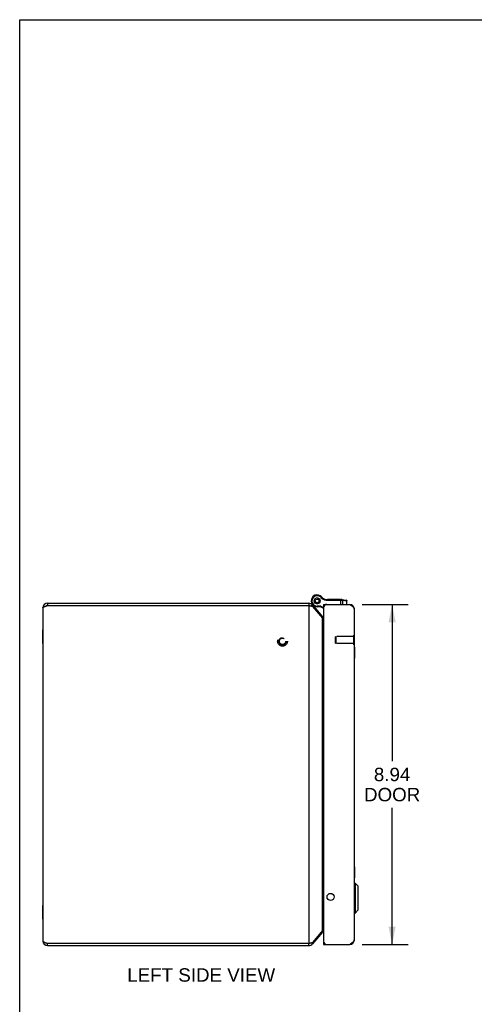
# Model space of a CAD drawing. Header units: inches. Extents: x 0 to 80, y 0 to 51.8.
# Tile 3 of 10: x 0 to 12, y 25.9 to 51.8. Entities that reach past the tile are written whole.
import ezdxf

# ---------------------------------------------------------------- set-up
doc = ezdxf.new("R2010")
doc.units = ezdxf.units.IN
doc.header["$LTSCALE"] = 4.400265
doc.header["$MEASUREMENT"] = 0
doc.linetypes.add('HIDDEN', pattern=[0.2, 0.1, -0.1])
doc.layers.get('0').update_dxf_attribs({"linetype": 'CONTINUOUS'})
for name, color, linetype in [('02___PRT_ALL_AXES', 7, 'CONTINUOUS'), ('06___PRT_ALL_SURFS', 7, 'CONTINUOUS'), ('DEFAULT_2', 8, 'HIDDEN'), ('DIMENSIONS', 7, 'CONTINUOUS')]:
    doc.layers.add(name, color=color, linetype=linetype)
doc.styles.get("Standard").update_dxf_attribs({"font": 'arial.ttf'})
doc.dimstyles.new('DIMSTYLE_1', dxfattribs={"dimtxt": 0.352962, "dimasz": 0.470617, "dimexe": 0.09, "dimexo": 0.07, "dimgap": 0.0375, "dimtad": 0, "dimtih": 1, "dimtoh": 1, "dimzin": 4, "dimdsep": 46, "dimtxsty": 'Standard', "dimblk": '_FILLED', "dimblk1": '_FILLED', "dimblk2": '_FILLED', "dimcen": 0.09, "dimazin": 1, "dimtfac": 1, "dimtofl": 0, "dimtmove": 0, "dimatfit": 3, "dimldrblk": '_FILLED', "dimfxl": 0, "dimtolj": 1, "dimtzin": 4, "dimarcsym": 0})

# ---------------------------------------------------------------- blocks, each defined once
blk = doc.blocks.new('_FILLED')
at = {"color": 0, "linetype": 'ByBlock'}
blk.add_solid([(0, 0), (-1, 0.2), (-1, -0.2)], dxfattribs=at)
blk = doc.blocks.new('*D17')
at = {"layer": 'DIMENSIONS', "color": 2, "linetype": 'Continuous'}
for p, q in [((9.006, 36.397), (10.215, 36.397)), ((9.792, 36.397), (9.792, 32.28)), ((9.792, 27.457), (9.792, 31.045)), ((9.006, 27.457), (10.215, 27.457))]:
    blk.add_line(p, q, dxfattribs=at)
at = {"layer": 'DIMENSIONS', "color": 2, "linetype": 'Continuous', "xscale": 0.4706166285, "yscale": 0.4706166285, "zscale": 0.4706166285}
for p, rotation in [((9.792, 36.397), 90), ((9.792, 27.457), 270)]:
    blk.add_blockref('_FILLED', p, dxfattribs=dict(at, rotation=rotation))
at = {"layer": 'DIMENSIONS', "color": 2, "linetype": 'Continuous', "insert": (9.792, 32.103), "char_height": 0.353, "width": 1.47746, "attachment_point": 2, "line_spacing_factor": 0.9}
blk.add_mtext('8.94\\PDOOR', dxfattribs=at)

msp = doc.modelspace()

# ---------------------------------------------------------------- linework, layer by layer
at = {"color": 7, "linetype": 'Continuous'}
for p, q in [((0, 0), (0, 51.7678)), ((0, 51.7678), (80.0048, 51.7678)), ((7.7427, 36.4893), (7.7422, 36.4981)), ((7.7439, 36.5079), (7.7474, 36.516)), ((7.7474, 36.516), (7.7499, 36.5244)), ((7.7549, 36.5331), (7.7609, 36.5394)), ((7.7609, 36.5394), (7.7662, 36.5465)), ((7.7738, 36.5529), (7.7817, 36.5569)), ((7.7817, 36.5569), (7.789, 36.5617)), ((7.7984, 36.5651), (7.8071, 36.5661)), ((7.8071, 36.5661), (7.8157, 36.5681)), ((7.8257, 36.5681), (7.8342, 36.5661)), ((7.8342, 36.5661), (7.8429, 36.5651)), ((7.8523, 36.5617), (7.8597, 36.5569)), ((7.8597, 36.5569), (7.8675, 36.5529)), ((7.8752, 36.5465), (7.8804, 36.5394)), ((7.8804, 36.5394), (7.8864, 36.5331)), ((7.9001, 36.6253), (7.89, 36.6081)), ((7.9001, 36.6253), (7.89, 36.608)), ((7.89, 36.6081), (7.89, 36.608)), ((7.8914, 36.5244), (7.894, 36.516)), ((7.894, 36.516), (7.8974, 36.5079)), ((7.8992, 36.4981), (7.8987, 36.4893)), ((7.9001, 36.6253), (7.9001, 36.6253)), ((7.936, 36.5954), (7.9209, 36.5824)), ((8.0567, 36.5285), (8.0537, 36.5087)), ((8.0759, 36.527), (8.0759, 36.507)), ((8.0759, 36.527), (8.4525, 36.527)), ((8.0759, 36.507), (8.4581, 36.507)), ((8.4405, 36.397), (8.4405, 36.527)), ((8.4698, 36.5258), (8.5869, 36.5094)), ((8.4779, 36.5061), (8.4964, 36.5044)), ((8.4964, 36.397), (8.4964, 36.5044)), ((8.4964, 36.5044), (8.5976, 36.4902)), ((0.7311, 36.4271), (0.7311, 36.3671)), ((7.6042, 36.4271), (7.6042, 36.3671)), ((7.6961, 36.3842), (7.6612, 36.3549)), ((7.674, 36.4319), (7.6742, 36.4315)), ((7.7422, 36.4806), (7.7427, 36.4893)), ((7.7474, 36.4626), (7.7439, 36.4707)), ((7.7499, 36.4542), (7.7474, 36.4626)), ((7.7609, 36.4392), (7.7549, 36.4455)), ((7.7662, 36.4321), (7.7609, 36.4392)), ((7.7817, 36.4218), (7.7738, 36.4257)), ((7.789, 36.4169), (7.7817, 36.4218)), ((7.8071, 36.4125), (7.7984, 36.4135)), ((7.8157, 36.4105), (7.8071, 36.4125)), ((7.8207, 36.3318), (7.8207, 36.3518)), ((7.9206, 36.3518), (7.8207, 36.3518)), ((7.9157, 36.3318), (7.8207, 36.3318)), ((7.8342, 36.4125), (7.8257, 36.4105)), ((7.8429, 36.4135), (7.8342, 36.4125)), ((7.8597, 36.4218), (7.8523, 36.4169)), ((7.8675, 36.4257), (7.8597, 36.4218)), ((7.8804, 36.4392), (7.8752, 36.4321)), ((7.8864, 36.4455), (7.8804, 36.4392)), ((7.894, 36.4626), (7.8914, 36.4542)), ((7.8974, 36.4707), (7.894, 36.4626)), ((7.8987, 36.4893), (7.8992, 36.4806)), ((7.9157, 36.3318), (7.9206, 36.3518)), ((7.9157, 36.3318), (7.9862, 36.2951)), ((7.9206, 36.3518), (7.9868, 36.3173)), ((7.9862, 36.397), (7.9862, 36.337)), ((7.9862, 36.337), (7.9914, 36.337)), ((8.5976, 36.397), (8.5976, 36.4902)), ((8.5976, 36.4902), (8.6042, 36.4896)), ((8.6042, 36.397), (8.6042, 36.4896)), ((8.6918, 36.396), (8.6907, 36.3877)), ((7.959, 36.0708), (7.94, 36.0549)), ((8.8002, 35.59), (8.7962, 35.59)), ((8.8002, 35.334), (8.8002, 35.59)), ((8.8002, 35.334), (8.7962, 35.334)), ((8.7992, 29.069), (8.818, 29.069)), ((8.7992, 28.2809), (8.7992, 29.069)), ((8.818, 29.069), (8.9011, 28.9859)), ((8.818, 29.069), (8.818, 28.2809)), ((8.9011, 28.3641), (8.9011, 28.9859)), ((8.9032, 28.3691), (8.9032, 28.9809)), ((8.7992, 28.2809), (8.818, 28.2809)), ((8.818, 28.2809), (8.9011, 28.3641)), ((7.959, 27.7833), (7.94, 27.7992)), ((0.7311, 27.4271), (0.7311, 27.4871)), ((7.6042, 27.4271), (7.6042, 27.4871)), ((7.6961, 27.4699), (7.6612, 27.4992)), ((7.9862, 27.517), (7.9914, 27.517)), ((7.9862, 27.517), (7.9862, 27.457)), ((8.0466, 27.457), (8.0466, 27.462)), ((8.6918, 27.458), (8.6907, 27.4663))]:
    msp.add_line(p, q, dxfattribs=at)
at = {"color": 3, "linetype": 'Continuous'}
for p, q in [((0.6111, 36.3071), (0.6111, 27.5471)), ((0.7311, 36.4271), (7.6042, 36.4271)), ((0.7311, 36.3671), (7.6042, 36.3671)), ((7.6042, 36.3671), (7.6042, 27.4871)), ((7.6961, 36.3842), (7.959, 36.0708)), ((7.6961, 36.3456), (7.959, 36.0323)), ((7.9862, 36.397), (8.6762, 36.397)), ((7.9862, 36.307), (7.9862, 27.547)), ((8.7962, 36.277), (8.7962, 27.577)), ((7.959, 27.8219), (7.959, 36.0323)), ((7.959, 27.8219), (7.6961, 27.5085)), ((7.959, 27.7833), (7.6961, 27.4699)), ((0.7311, 27.4871), (7.6042, 27.4871)), ((7.6042, 27.4871), (7.6191, 27.4901)), ((7.9862, 27.457), (8.6762, 27.457)), ((8.6918, 27.467), (8.6762, 27.457)), ((0.7311, 27.4271), (7.6042, 27.4271))]:
    msp.add_line(p, q, dxfattribs=at)
at = {"color": 7, "linetype": 'Continuous'}
for points in [[(8.4525, 36.527), (8.4527, 36.527), (8.453, 36.5269), (8.4532, 36.5268), (8.4535, 36.5266), (8.4538, 36.5265), (8.454, 36.5262), (8.4543, 36.5259), (8.4545, 36.5256), (8.4547, 36.5253), (8.455, 36.5249), (8.4552, 36.5245), (8.4554, 36.524), (8.4556, 36.5235), (8.4559, 36.5229), (8.4561, 36.5224), (8.4563, 36.5218), (8.4564, 36.5211), (8.4566, 36.5205), (8.4568, 36.5198), (8.457, 36.519), (8.4571, 36.5183), (8.4572, 36.5175), (8.4574, 36.5167), (8.4575, 36.5159), (8.4576, 36.5151), (8.4577, 36.5142), (8.4578, 36.5133), (8.4579, 36.5125), (8.4579, 36.5116), (8.458, 36.5107), (8.458, 36.5097), (8.4581, 36.5088), (8.4581, 36.5079), (8.4581, 36.507)], [(8.4581, 36.507), (8.46, 36.507), (8.4619, 36.507), (8.4638, 36.5069), (8.4656, 36.5069), (8.4675, 36.5068), (8.4693, 36.5067), (8.471, 36.5066), (8.4728, 36.5065), (8.4745, 36.5064), (8.4762, 36.5063), (8.4779, 36.5061)], [(8.4698, 36.5258), (8.4704, 36.5257), (8.4709, 36.5255), (8.4715, 36.5254), (8.472, 36.5251), (8.4725, 36.5249), (8.473, 36.5245), (8.4736, 36.5242), (8.474, 36.5238), (8.4745, 36.5234), (8.475, 36.5229), (8.4754, 36.5224), (8.4758, 36.5219), (8.4763, 36.5213), (8.4766, 36.5207), (8.477, 36.5201), (8.4773, 36.5194), (8.4777, 36.5187), (8.478, 36.518), (8.4782, 36.5172), (8.4785, 36.5165), (8.4787, 36.5157), (8.4789, 36.5149), (8.4791, 36.514), (8.4792, 36.5132), (8.4794, 36.5123), (8.4795, 36.5114), (8.4795, 36.5105), (8.4796, 36.5096), (8.4796, 36.5087), (8.4796, 36.5078), (8.4795, 36.5069), (8.4795, 36.506)], [(8.4813, 36.5242), (8.4822, 36.524), (8.483, 36.5238), (8.4838, 36.5236), (8.4847, 36.5233), (8.4855, 36.523), (8.4863, 36.5226), (8.487, 36.5222), (8.4878, 36.5218), (8.4885, 36.5213), (8.4892, 36.5208), (8.4899, 36.5202), (8.4905, 36.5196), (8.4912, 36.519), (8.4918, 36.5183), (8.4923, 36.5176), (8.4929, 36.5168), (8.4934, 36.5161), (8.4938, 36.5153), (8.4943, 36.5145), (8.4947, 36.5136), (8.495, 36.5128), (8.4953, 36.5119), (8.4956, 36.511), (8.4959, 36.5101), (8.4961, 36.5091), (8.4962, 36.5082), (8.4963, 36.5072), (8.4964, 36.5063), (8.4965, 36.5053), (8.4964, 36.5044)], [(8.5825, 36.51), (8.5833, 36.5099), (8.5841, 36.5097), (8.585, 36.5095), (8.5858, 36.5092), (8.5866, 36.5089), (8.5874, 36.5085), (8.5882, 36.5081), (8.5889, 36.5076), (8.5896, 36.5071), (8.5903, 36.5066), (8.591, 36.5061), (8.5917, 36.5054), (8.5923, 36.5048), (8.5929, 36.5041), (8.5935, 36.5034), (8.594, 36.5027), (8.5945, 36.5019), (8.595, 36.5011), (8.5954, 36.5003), (8.5958, 36.4995), (8.5961, 36.4986), (8.5965, 36.4977), (8.5967, 36.4968), (8.597, 36.4959), (8.5972, 36.495), (8.5973, 36.494), (8.5975, 36.4931), (8.5975, 36.4921), (8.5976, 36.4912), (8.5976, 36.4902)]]:
    msp.add_lwpolyline(points, dxfattribs=at)
at = {"color": 3, "linetype": 'Continuous'}
for points in [[(0.6111, 36.3071), (0.6114, 36.3098), (0.6123, 36.3125), (0.6138, 36.3152), (0.616, 36.318), (0.6187, 36.3207), (0.622, 36.3234), (0.6258, 36.3262), (0.6301, 36.3289), (0.635, 36.3316), (0.6404, 36.3343), (0.6463, 36.3371), (0.6526, 36.3398), (0.6592, 36.3425), (0.6663, 36.3453), (0.6736, 36.348), (0.6812, 36.3507), (0.6891, 36.3534), (0.6973, 36.3562), (0.7056, 36.3589), (0.7141, 36.3616), (0.7226, 36.3644), (0.7311, 36.3671)], [(7.6042, 36.3671), (7.6191, 36.364), (7.6265, 36.3625), (7.6338, 36.3609), (7.641, 36.3594), (7.648, 36.3579), (7.6549, 36.3564), (7.6616, 36.3548), (7.668, 36.3533), (7.6742, 36.3518), (7.6801, 36.3502), (7.6858, 36.3487), (7.6911, 36.3472), (7.6961, 36.3456)], [(8.6762, 36.397), (8.6918, 36.387), (8.6996, 36.382), (8.7072, 36.377), (8.7147, 36.372), (8.7221, 36.367), (8.7292, 36.362), (8.7362, 36.357), (8.7428, 36.352), (8.7492, 36.347), (8.7553, 36.342), (8.761, 36.337), (8.7664, 36.332), (8.7714, 36.327), (8.7759, 36.322), (8.7801, 36.317), (8.7838, 36.312), (8.787, 36.307), (8.7898, 36.302), (8.7921, 36.297), (8.7939, 36.292), (8.7951, 36.287), (8.7959, 36.282), (8.7962, 36.277)], [(7.9862, 36.0051), (7.9845, 36.0066), (7.9796, 36.0108), (7.975, 36.0151), (7.9706, 36.0194), (7.9664, 36.0237), (7.9626, 36.028), (7.959, 36.0323)], [(7.9862, 27.849), (7.9845, 27.8476), (7.9796, 27.8433), (7.975, 27.839), (7.9706, 27.8347), (7.9664, 27.8304), (7.9626, 27.8262), (7.959, 27.8219)], [(0.6111, 27.5471), (0.6114, 27.5444), (0.6123, 27.5416), (0.6138, 27.5389), (0.616, 27.5362), (0.6187, 27.5334), (0.622, 27.5307), (0.6258, 27.528), (0.6301, 27.5253), (0.635, 27.5225), (0.6404, 27.5198), (0.6463, 27.5171), (0.6526, 27.5143), (0.6592, 27.5116), (0.6663, 27.5089), (0.6736, 27.5062), (0.6812, 27.5035), (0.6891, 27.5007), (0.6973, 27.498), (0.7056, 27.4952), (0.7141, 27.4925), (0.7226, 27.4898), (0.7311, 27.4871)], [(7.6191, 27.4901), (7.6265, 27.4917), (7.6338, 27.4932), (7.641, 27.4947), (7.648, 27.4963), (7.6549, 27.4978), (7.6616, 27.4993), (7.668, 27.5008), (7.6742, 27.5024), (7.6801, 27.5039), (7.6858, 27.5054), (7.6911, 27.507), (7.6961, 27.5085)], [(8.7962, 27.577), (8.7959, 27.572), (8.7951, 27.567), (8.7939, 27.562), (8.7921, 27.557), (8.7898, 27.552), (8.787, 27.547), (8.7838, 27.542), (8.7801, 27.537), (8.7759, 27.532), (8.7714, 27.527), (8.7664, 27.522), (8.761, 27.517), (8.7553, 27.512), (8.7492, 27.507), (8.7428, 27.502), (8.7362, 27.497), (8.7292, 27.492), (8.7221, 27.487), (8.7147, 27.482), (8.7072, 27.477), (8.6996, 27.472), (8.6918, 27.467)]]:
    msp.add_lwpolyline(points, dxfattribs=at)
at = {"color": 7, "linetype": 'Continuous'}
for radius in [0.078, 0.048]:
    msp.add_circle((7.8207, 36.4893), radius, dxfattribs=at)
at = {"color": 3, "linetype": 'Continuous'}
msp.add_circle((8.1737, 28.707), 0.0938, dxfattribs=at)
at = {"color": 7, "linetype": 'Continuous'}
for centre, radius, start, end in [((7.8207, 36.4893), 0.1575, 59.73501, 270), ((7.8207, 36.4893), 0.1375, 59.73501, 270), ((7.8285, 36.5026), 0.1221, 40.79327, 59.73501), ((7.8285, 36.5026), 0.1421, 40.79327, 59.73501), ((7.8207, 36.4893), 0.1575, 37.359, 59.21001), ((8.0875, 36.7261), 0.22, 220.79327, 261.15991), ((8.0875, 36.7261), 0.2, 220.79327, 261.15991), ((8.0759, 36.652), 0.145, 261.15991, 270), ((8.0759, 36.652), 0.125, 261.15991, 270), ((8.4525, 36.402), 0.125, 82.03818, 90.00008), ((8.5842, 36.4896), 0.02, 360, 82.03825), ((0.7311, 36.3071), 0.06, 90, 125.72818), ((7.6042, 36.3071), 0.06, 66.8969, 90), ((7.9163, 36.5263), 0.26, 201.378, 220), ((8.0353, 36.1744), 0.125, 233.62022, 246.85605), ((8.7992, 29.066), 0.00305, 90, 180.00009), ((8.8961, 28.9809), 0.0071, 359.99999, 44.99999), ((8.7992, 28.284), 0.00305, 179.99991, 270), ((8.8961, 28.3691), 0.0071, 315.00001, 0.00001), ((0.7311, 27.5471), 0.06, 234.27182, 270), ((7.6042, 27.5471), 0.06, 270, 293.1031)]:
    msp.add_arc(centre, radius, start, end, dxfattribs=at)
at = {"color": 3, "linetype": 'Continuous'}
for centre, radius, start, end in [((0.7311, 36.3071), 0.12, 90, 180), ((7.6042, 36.3071), 0.12, 40, 90), ((8.0762, 36.307), 0.09, 90, 180), ((8.6762, 36.277), 0.12, 0, 90), ((8.005, 36.1094), 0.06, 220, 251.70745), ((8.005, 27.7447), 0.06, 108.29255, 140), ((0.7311, 27.5471), 0.12, 180, 270), ((7.6042, 27.5471), 0.12, 270, 320), ((8.0762, 27.547), 0.09, 180, 270), ((8.6762, 27.577), 0.12, 270, 360)]:
    msp.add_arc(centre, radius, start, end, dxfattribs=at)
at = {"layer": '02___PRT_ALL_AXES', "color": 7, "linetype": 'Continuous'}
for p, q in [((8.0949, 36.527), (8.0949, 36.537)), ((8.0949, 36.537), (8.4353, 36.537)), ((8.1033, 36.527), (8.1033, 36.537)), ((8.1552, 36.527), (8.1552, 36.537)), ((8.1636, 36.527), (8.1636, 36.537)), ((8.172, 36.527), (8.172, 36.537)), ((8.2267, 36.527), (8.2267, 36.537)), ((8.2351, 36.527), (8.2351, 36.537)), ((8.2435, 36.527), (8.2435, 36.537)), ((8.2904, 36.527), (8.2904, 36.537)), ((8.2988, 36.527), (8.2988, 36.537)), ((8.3072, 36.527), (8.3072, 36.537)), ((8.3593, 36.527), (8.3593, 36.537)), ((8.3677, 36.527), (8.3677, 36.537)), ((8.3761, 36.527), (8.3761, 36.537)), ((8.4267, 36.527), (8.4267, 36.537)), ((8.4351, 36.527), (8.4351, 36.537)), ((8.4353, 36.527), (8.4353, 36.537))]:
    msp.add_line(p, q, dxfattribs=at)
msp.add_circle((7.8207, 36.4893), 0.079, dxfattribs=at)
at = {"layer": '06___PRT_ALL_SURFS', "color": 7, "linetype": 'Continuous'}
for p, q in [((0.6071, 35.3719), (0.6071, 35.7322)), ((0.6071, 35.7322), (0.6111, 35.7322)), ((0.6071, 35.6421), (0.6111, 35.6421)), ((0.6071, 35.462), (0.6111, 35.462)), ((0.6071, 35.3719), (0.6111, 35.3719)), ((8.8002, 35.2688), (8.7962, 35.2688)), ((8.8002, 35.2688), (8.8002, 34.9801)), ((8.8002, 35.1967), (8.7962, 35.1967)), ((8.8002, 35.0523), (8.7962, 35.0523)), ((8.8002, 34.9801), (8.7962, 34.9801)), ((8.8002, 29.4988), (8.7962, 29.4988)), ((8.8002, 29.4267), (8.7962, 29.4267)), ((8.8002, 29.2823), (8.7962, 29.2823)), ((8.8002, 29.4988), (8.8002, 29.2101)), ((8.8002, 29.2101), (8.7962, 29.2101)), ((0.6071, 28.1219), (0.6071, 28.4822)), ((0.6071, 28.4822), (0.6111, 28.4822)), ((0.6071, 28.3921), (0.6111, 28.3921)), ((0.6071, 28.212), (0.6111, 28.212)), ((0.6071, 28.1219), (0.6111, 28.1219))]:
    msp.add_line(p, q, dxfattribs=at)
at = {"layer": 'DEFAULT_2', "color": 8, "linetype": 'HIDDEN'}
for p, q in [((8.3002, 35.546), (8.3102, 35.556)), ((8.3002, 35.378), (8.3002, 35.546)), ((8.3102, 35.556), (8.3102, 35.368)), ((8.7822, 35.556), (8.3102, 35.556)), ((8.7962, 35.59), (8.7822, 35.59)), ((8.7822, 35.334), (8.7822, 35.59)), ((8.3002, 35.378), (8.3102, 35.368)), ((8.7822, 35.368), (8.3102, 35.368)), ((8.7962, 35.334), (8.7822, 35.334))]:
    msp.add_line(p, q, dxfattribs=at)
for radius in [0.128, 0.094, 0.084]:
    msp.add_circle((6.9101, 35.4271), radius, dxfattribs=at)

# ---------------------------------------------------------------- texts
at = {"layer": 'DIMENSIONS', "color": 2, "linetype": 'Continuous', "insert": (4.7723, 26.8316), "char_height": 0.352962, "width": 3.881275, "attachment_point": 2, "line_spacing_factor": 0.9}
msp.add_mtext('LEFT SIDE VIEW', dxfattribs=at)

# ---------------------------------------------------------------- dimensions: what is measured, and where the dimension line sits
at = {"layer": 'DIMENSIONS', "color": 2, "linetype": 'Continuous'}
dim = msp.add_linear_dim(base=(9.7916, 36.397), p1=(8.9356, 27.457), p2=(8.9356, 36.397), angle=90, text='<>\\PDOOR', dimstyle='DIMSTYLE_1', dxfattribs=at)
dim.commit()
dim.dimension.update_dxf_attribs({"geometry": '*D17', "text_midpoint": (9.7916, 31.6623), "dimtype": 160})

doc.saveas('drawing.dxf')
